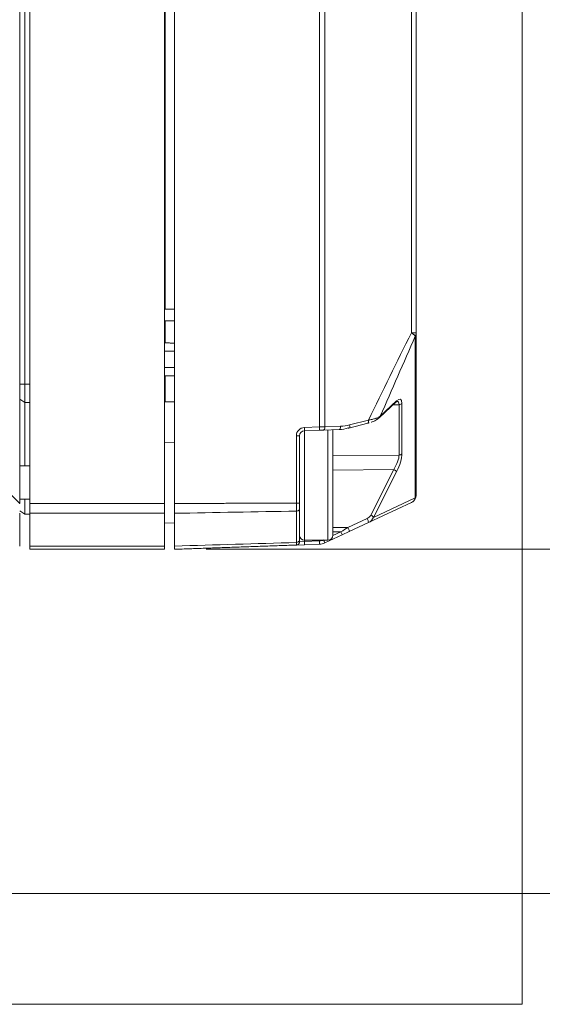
# Model space of a CAD drawing. Header units: millimetres. Extents: x 4 to 836, y 5 to 589.
# Tile 47 of 88: x 518 to 550, y 246 to 305. Entities that reach past the tile are written whole.
import ezdxf

# ---------------------------------------------------------------- set-up
doc = ezdxf.new("R2010")
doc.units = ezdxf.units.MM
doc.layers.add('1', color=7, linetype='Continuous', true_color=0xffffff)
doc.styles.add('ideas_simplex', font='simplex.shx')
doc.dimstyles.get("Standard").update_dxf_attribs({"dimtxt": 0.18, "dimasz": 0.18, "dimexe": 0.18, "dimexo": 0.0625, "dimgap": 0.09, "dimtad": 0, "dimtih": 1, "dimtoh": 1, "dimdec": 4, "dimzin": 0, "dimdsep": 46, "dimtxsty": 'Standard', "dimcen": 0.09, "dimadec": 0, "dimazin": 0, "dimtfac": 1, "dimtdec": 4, "dimtofl": 0, "dimtmove": 0, "dimatfit": 3, "dimfxl": 1, "dimtolj": 1, "dimtzin": 0, "dimarcsym": 0})

# ---------------------------------------------------------------- blocks, each defined once
blk = doc.blocks.new('_U2')
at = {"layer": '1', "color": 152, "lineweight": 13}
for p, q in [((521.14594, 317.256516), (594.158173, 317.256516)), ((529.54594, 273.256528), (594.158173, 273.256528))]:
    blk.add_line(p, q, dxfattribs=at)
at = {"layer": '1', "color": 27, "lineweight": 13}
blk.add_line((592.158173, 317.256516), (592.158173, 273.256528), dxfattribs=at)
at = {"layer": '1', "color": 87, "lineweight": 25}
for p, q in [((590.658173, 302.359022), (585.033173, 302.359022)), ((585.033173, 302.359022), (585.033173, 300.859022)), ((590.658173, 300.859022), (590.658173, 302.359022)), ((585.033173, 289.654022), (585.033173, 288.154022)), ((590.658173, 288.154022), (590.658173, 289.654022)), ((585.033173, 288.154022), (590.658173, 288.154022))]:
    blk.add_line(p, q, dxfattribs=at)
at = {"layer": '1', "color": 27, "lineweight": 18}
for points in [[(592.158173, 317.256516), (592.687154, 314.256518), (591.629192, 314.256514)], [(592.158173, 273.256528), (591.629192, 276.256526), (592.687154, 276.25653)]]:
    blk.add_solid(points, dxfattribs=at)
at = {"layer": '1', "color": 87, "linetype": 'Continuous', "lineweight": 25, "char_height": 3, "attachment_point": 7, "rotation": 90, "line_spacing_factor": 1.204819, "style": 'ideas_simplex'}
for s, insert in [('\\W1.2097;1.73', (590.504673, 289.601522)), ('\\W1.0362;44', (583.192173, 292.571522))]:
    blk.add_mtext(s, dxfattribs=dict(at, insert=insert))
blk = doc.blocks.new('_U3')
at = {"layer": '1', "color": 152, "lineweight": 13}
for p, q in [((529.54594, 273.256528), (594.158173, 273.256528)), ((497.336869, 252.601786), (594.158173, 252.601786))]:
    blk.add_line(p, q, dxfattribs=at)
at = {"layer": '1', "color": 27, "lineweight": 13}
blk.add_line((592.158173, 252.601786), (592.158173, 273.256528), dxfattribs=at)
at = {"layer": '1', "color": 87, "lineweight": 25}
for p, q in [((590.658173, 268.546657), (585.033173, 268.546657)), ((585.033173, 268.546657), (585.033173, 267.046657)), ((590.658173, 267.046657), (590.658173, 268.546657)), ((585.033173, 258.811657), (585.033173, 257.311657)), ((590.658173, 257.311657), (590.658173, 258.811657)), ((585.033173, 257.311657), (590.658173, 257.311657))]:
    blk.add_line(p, q, dxfattribs=at)
at = {"layer": '1', "color": 27, "lineweight": 18}
for points in [[(592.158173, 273.256528), (592.687154, 270.25653), (591.629192, 270.256526)], [(592.158173, 252.601786), (591.629192, 255.601784), (592.687154, 255.601788)]]:
    blk.add_solid(points, dxfattribs=at)
at = {"layer": '1', "color": 87, "linetype": 'Continuous', "lineweight": 25, "char_height": 3, "attachment_point": 7, "rotation": 90, "line_spacing_factor": 1.204819, "style": 'ideas_simplex'}
for s, insert in [('\\W1.2097;20,7', (583.192173, 257.274157)), ('\\W1.4646;.81', (590.504673, 258.759157))]:
    blk.add_mtext(s, dxfattribs=dict(at, insert=insert))

msp = doc.modelspace()

# ---------------------------------------------------------------- linework, layer by layer
at = {"layer": '1', "color": 251, "linetype": 'Continuous', "lineweight": 18}
for p in [(548.508, 367.734), (473.28, 245.952)]:
    msp.add_line(p, (548.508, 245.952), dxfattribs=at)
at = {"layer": '1', "color": 252, "linetype": 'Continuous', "lineweight": 18}
for p, q in [((527.046, 358.505), (527.046, 276.008)), ((518.346, 312.267), (518.346, 276.007)), ((518.646, 312.257), (518.646, 283.157)), ((518.946, 312.267), (518.946, 276.008)), ((527.646, 283.667), (527.046, 283.657)), ((518.646, 282.057), (518.646, 283.157)), ((518.346, 282.257), (518.646, 282.057)), ((518.646, 282.057), (518.646, 278.257)), ((518.646, 282.057), (518.946, 282.057)), ((537.146, 280.407), (537.146, 274.107)), ((527.646, 279.669), (527.046, 279.69)), ((518.946, 278.257), (518.346, 278.257)), ((518.346, 276.257), (518.946, 276.257)), ((518.646, 275.357), (518.646, 276.257)), ((518.946, 275.418), (518.946, 276.008)), ((527.046, 276.008), (527.046, 275.418)), ((518.646, 275.357), (518.346, 275.557)), ((518.346, 273.449), (518.346, 275.418)), ((518.646, 275.357), (518.946, 275.357)), ((518.946, 273.449), (518.946, 275.418)), ((527.046, 273.449), (527.046, 275.418)), ((527.046, 274.823), (527.646, 274.844)), ((535.446, 273.807), (536.846, 273.807)), ((518.946, 273.257), (518.946, 273.449)), ((527.046, 273.257), (518.946, 273.257)), ((527.046, 273.257), (527.046, 273.449))]:
    msp.add_line(p, q, dxfattribs=at)
at = {"layer": '1', "color": 7, "linetype": 'Continuous', "lineweight": 18}
for p, q in [((527.646, 276.007), (527.646, 358.506)), ((542.146, 347.748), (542.146, 286.25)), ((542.146, 286.223), (542.146, 276.513)), ((539.951, 281.166), (540.927, 282.083)), ((538.113, 280.523), (539.242, 280.818)), ((536.347, 280.398), (535.435, 280.367)), ((536.58, 280.407), (536.347, 280.398)), ((537.525, 280.44), (536.58, 280.407)), ((535.146, 280.067), (535.146, 276.027)), ((541.857, 276.06), (539.28, 274.858)), ((527.646, 275.418), (527.646, 273.449)), ((535.146, 275.669), (535.146, 273.829)), ((539.28, 274.858), (538.128, 274.321)), ((538.128, 274.321), (537.704, 274.123)), ((537.704, 274.123), (536.657, 273.635)), ((535.435, 273.529), (534.953, 273.512)), ((536.347, 273.56), (535.435, 273.529))]:
    msp.add_line(p, q, dxfattribs=at)
at = {"layer": '1', "color": 7, "linetype": 'Continuous', "lineweight": 13}
for p, q in [((536.347, 280.598), (536.347, 353.915)), ((536.657, 353.907), (536.657, 280.606)), ((541.857, 286.25), (541.857, 347.748)), ((541.857, 286.25), (542.146, 286.25)), ((542.091, 276.344), (542.091, 286.054)), ((539.993, 281.244), (540.969, 282.162)), ((541.117, 281.934), (540.753, 281.919)), ((541.117, 278.909), (541.117, 281.934)), ((541.289, 282.016), (541.289, 278.99)), ((538.147, 280.717), (539.276, 281.012)), ((535.435, 280.567), (536.347, 280.598)), ((536.347, 280.598), (536.657, 280.606)), ((536.657, 280.606), (537.602, 280.639)), ((534.953, 280.067), (535.146, 280.067)), ((534.953, 276.027), (534.953, 280.067)), ((537.146, 278.868), (541.117, 278.909)), ((540.797, 278.045), (537.146, 278.007)), ((539.414, 275.31), (540.797, 278.045)), ((540.969, 277.911), (539.585, 275.175)), ((539.585, 275.175), (542.091, 276.344)), ((534.953, 273.668), (534.953, 275.551)), ((538.05, 274.569), (539.203, 275.106)), ((537.145, 274.08), (537.627, 274.304)), ((537.146, 274.574), (538.05, 274.569)), ((537.627, 274.304), (537.146, 274.307)), ((535.146, 273.712), (535.435, 273.728)), ((535.435, 273.807), (535.435, 273.728)), ((535.435, 273.728), (536.347, 273.76))]:
    msp.add_line(p, q, dxfattribs=at)
at = {"layer": '1', "color": 3, "linetype": 'Continuous', "lineweight": 18}
for p, q in [((527.071, 349.758), (527.071, 287.659)), ((527.071, 286.962), (527.071, 285.642)), ((527.071, 283.657), (527.071, 282.113)), ((527.046, 282.113), (527.071, 282.113)), ((527.071, 282.113), (527.646, 282.113))]:
    msp.add_line(p, q, dxfattribs=at)
at = {"layer": '1', "color": 18, "linetype": 'Continuous', "lineweight": 18}
for q in [(487.865, 306.507), (518.342, 276.007)]:
    msp.add_line((518.346, 276.007), q, dxfattribs=at)
at = {"layer": '1', "color": 3, "linetype": 'Continuous', "lineweight": 13}
for p, q in [((527.046, 287.659), (527.646, 287.659)), ((527.071, 287.659), (527.646, 287.659)), ((527.071, 286.962), (527.646, 286.962))]:
    msp.add_line(p, q, dxfattribs=at)
at = {"layer": '1', "color": 252, "linetype": 'Continuous', "lineweight": 13}
for p, q in [((527.646, 285.142), (527.046, 285.142)), ((527.046, 284.157), (527.646, 284.157)), ((518.346, 283.157), (518.646, 283.157)), ((518.646, 283.157), (518.946, 283.157)), ((535.446, 273.807), (535.446, 280.367)), ((536.846, 280.416), (536.846, 273.807)), ((518.946, 276.008), (527.046, 276.008)), ((527.046, 275.418), (518.946, 275.418)), ((518.946, 273.449), (527.046, 273.449))]:
    msp.add_line(p, q, dxfattribs=at)
at = {"layer": '1', "color": 7, "linetype": 'Continuous', "lineweight": 13}
for centre, radius, start, end in [((535.453, 280.067), 0.5, 92, 180), ((536.326, 274.36), 0.6, 272, 295)]:
    msp.add_arc(centre, radius, start, end, dxfattribs=at)
at = {"layer": '1', "color": 7, "linetype": 'Continuous', "lineweight": 18}
for centre, radius, start, end in [((535.446, 280.067), 0.3, 92, 180), ((541.646, 276.513), 0.5, 295, 0), ((536.319, 274.36), 0.8, 272, 295)]:
    msp.add_arc(centre, radius, start, end, dxfattribs=at)
at = {"layer": '1', "color": 252, "linetype": 'Continuous', "lineweight": 18}
for centre, start, end in [((536.846, 280.407), 0, 3.7884), ((535.446, 274.107), 180, 270), ((536.846, 274.107), 270, 0)]:
    msp.add_arc(centre, 0.3, start, end, dxfattribs=at)
at = {"layer": '1', "color": 7, "linetype": 'Continuous', "lineweight": 13}
for centre, major_axis, ratio, start_param, end_param in [((541.646, 286.223), (0.5, 0), 0.743145, 5.811946, 6.283185), ((540.79, 282.229), (0.137, -0.146), 0.809082, 6.283163, 6.826409), ((540.77, 281.25), (0.43, 1.009), 0.28869, 5.687105, 6.864388), ((540.591, 281.317), (0.456, 0.804), 0.326799, 5.751715, 6.482918), ((541.111, 282.083), (-0.2, 0), 0.743145, 1.605703, 2.670354), ((537.602, 281.24), (1.265, 0.057), 0.473744, 4.691407, 5.136191), ((538.062, 280.717), (0.051, -0.194), 0.41126, 0.000027, 1.463823), ((539.814, 281.312), (0.137, -0.146), 0.809082, 6.268177, 6.826409), ((535.428, 280.567), (0.007, -0.2), 0.034878, 0, 1.569578), ((536.34, 280.598), (0.007, -0.2), 0.034878, 0, 1.569578), ((536.573, 280.606), (0.007, -0.2), 0.422407, 0, 1.556047), ((537.518, 280.639), (0.007, -0.2), 0.422407, 0, 1.556047), ((540.591, 278.309), (0.45, 0.789), 0.344689, 4.571511, 5.748794), ((540.77, 278.242), (0.427, 0.996), 0.295727, 4.502463, 5.679746), ((541.111, 279.058), (-0.2, 0), 0.743145, 1.605703, 2.670354), ((540.79, 277.978), (0.178, -0.09), 0.315704, 0.32589, 1.690504), ((541.646, 276.513), (0.211, -0.453), 0.909575, 0, 0.819856), ((541.646, 276.513), (-0.5, 0), 0.743145, 2.670354, 3.141593), ((539.117, 275.397), (0.275, 0.245), 0.795454, 4.352403, 5.172259), ((539.196, 275.039), (0.085, -0.181), 0.180231, 0, 1.862515), ((539.407, 275.243), (0.178, -0.09), 0.315704, 0.32589, 1.690504), ((537.619, 274.304), (1.272, 0.792), 0.002487, 4.716537, 5.056667), ((537.62, 274.304), (0.085, -0.181), 0.031633, 0, 1.556047), ((538.043, 274.502), (0.085, -0.181), 0.180231, 0, 1.862515), ((535.428, 273.728), (0.007, -0.2), 0.034878, 0, 1.569578), ((536.34, 273.76), (0.007, -0.2), 0.034878, 0, 1.569578), ((536.573, 273.816), (0.085, -0.181), 0.031633, 0, 1.503168)]:
    msp.add_ellipse(centre, major_axis=major_axis, ratio=ratio, start_param=start_param, end_param=end_param, dxfattribs=at)
at = {"layer": '1', "color": 7, "linetype": 'Continuous', "lineweight": 18}
for centre, major_axis, ratio, start_param, end_param in [((539.191, 281.012), (0.051, -0.194), 0.41126, 6.259904, 7.747009), ((537.517, 281.24), (1.266, 0.066), 0.63081, 4.685393, 5.130176), ((538.062, 280.717), (0.051, -0.194), 0.41126, 5.791612, 6.283206), ((539.11, 275.33), (0.373, 0.407), 0.887848, 4.276143, 5.095999)]:
    msp.add_ellipse(centre, major_axis=major_axis, ratio=ratio, start_param=start_param, end_param=end_param, dxfattribs=at)
at = {"layer": '1', "color": 7, "linetype": 'Continuous', "lineweight": 13}
for points, degree in [([(539.276, 281.012), (540.136, 282.758), (540.997, 284.504), (541.857, 286.25)], 3), ([(542.091, 286.054), (541.392, 284.451), (540.692, 282.847), (539.993, 281.244)], 3), ([(527.646, 276.007), (534.953, 276.027)], 1), ([(534.953, 275.551), (532.517, 275.506), (530.082, 275.462), (527.646, 275.418)], 3), ([(527.646, 273.449), (530.082, 273.522), (532.517, 273.595), (534.953, 273.668)], 3)]:
    msp.add_open_spline(points, degree=degree, dxfattribs=at)
for points, knots in [([(542.091, 286.054), (542.09, 286.055), (542.089, 286.057), (542.087, 286.059), (542.084, 286.064), (542.074, 286.074), (542.065, 286.084), (542.05, 286.098), (542.042, 286.105), (542.025, 286.121), (542.006, 286.137), (541.985, 286.154), (541.962, 286.172), (541.95, 286.182), (541.925, 286.201), (541.912, 286.21), (541.892, 286.225), (541.882, 286.232), (541.872, 286.24), (541.864, 286.245), (541.861, 286.247), (541.857, 286.25)], [0, 0, 0, 0, 0.03125, 0.03125, 0.0625, 0.125, 0.25, 0.25, 0.375, 0.375, 0.5, 0.625, 0.625, 0.75, 0.75, 0.875, 0.875, 0.9375, 0.96875, 0.96875, 1, 1, 1, 1]), ([(539.276, 281.012), (539.286, 281.013), (539.295, 281.014), (539.315, 281.017), (539.344, 281.022), (539.372, 281.026), (539.429, 281.036), (539.465, 281.044), (539.536, 281.059), (539.57, 281.068), (539.637, 281.086), (539.668, 281.095), (539.714, 281.11), (539.729, 281.115), (539.758, 281.125), (539.801, 281.141), (539.866, 281.169), (539.912, 281.193), (539.944, 281.212), (539.96, 281.221), (539.976, 281.233), (539.983, 281.238), (539.988, 281.241), (539.99, 281.242), (539.993, 281.244)], [0, 0, 0, 0, 0.03125, 0.03125, 0.0625, 0.125, 0.125, 0.25, 0.25, 0.375, 0.375, 0.5, 0.5, 0.5625, 0.5625, 0.625, 0.75, 0.875, 0.875, 0.9375, 0.96875, 0.984375, 0.984375, 1, 1, 1, 1]), ([(535.146, 276.027), (535.146, 276.027), (535.141, 276.027), (535.122, 276.027), (535.108, 276.027), (535.072, 276.027), (535.051, 276.027), (535.004, 276.027), (534.979, 276.027), (534.953, 276.027)], [0, 0, 0, 0, 0.25, 0.25, 0.5, 0.5, 0.75, 0.75, 1, 1, 1, 1]), ([(534.953, 275.551), (534.953, 275.555), (534.953, 275.56), (534.953, 275.568), (534.953, 275.581), (534.953, 275.612), (534.953, 275.659), (534.953, 275.697), (534.953, 275.736), (534.953, 275.756), (534.953, 275.797), (534.953, 275.817), (534.953, 275.858), (534.953, 275.879), (534.953, 275.921), (534.953, 275.942), (534.953, 275.974), (534.953, 275.99), (534.953, 276.006), (534.953, 276.016), (534.953, 276.022), (534.953, 276.027)], [0, 0, 0, 0, 0.03125, 0.03125, 0.0625, 0.125, 0.25, 0.375, 0.375, 0.5, 0.5, 0.625, 0.625, 0.75, 0.75, 0.875, 0.875, 0.9375, 0.96875, 0.96875, 1, 1, 1, 1]), ([(534.953, 275.551), (534.979, 275.551), (535.004, 275.555), (535.051, 275.567), (535.072, 275.576), (535.108, 275.598), (535.122, 275.611), (535.141, 275.639), (535.146, 275.654), (535.146, 275.669)], [0, 0, 0, 0, 0.25, 0.25, 0.5, 0.5, 0.75, 0.75, 1, 1, 1, 1]), ([(534.953, 273.668), (534.979, 273.668), (535.004, 273.673), (535.051, 273.69), (535.072, 273.702), (535.108, 273.732), (535.122, 273.749), (535.141, 273.788), (535.146, 273.808), (535.146, 273.829)], [0, 0, 0, 0, 0.25, 0.25, 0.5, 0.5, 0.75, 0.75, 1, 1, 1, 1]), ([(534.953, 273.512), (534.953, 273.512), (534.953, 273.512), (534.953, 273.512), (534.953, 273.512), (534.953, 273.515), (534.953, 273.521), (534.953, 273.529), (534.953, 273.539), (534.953, 273.545), (534.953, 273.558), (534.953, 273.566), (534.953, 273.582), (534.953, 273.591), (534.953, 273.611), (534.953, 273.621), (534.953, 273.638), (534.953, 273.646), (534.953, 273.655), (534.953, 273.662), (534.953, 273.665), (534.953, 273.668)], [0, 0, 0, 0, 0.028619, 0.028619, 0.059954, 0.122624, 0.247963, 0.373303, 0.373303, 0.498642, 0.498642, 0.623982, 0.623982, 0.749321, 0.749321, 0.874661, 0.874661, 0.93733, 0.968665, 0.968665, 1, 1, 1, 1])]:
    msp.add_open_spline(points, degree=3, knots=knots, dxfattribs=at)
at = {"layer": '1', "color": 7, "linetype": 'Continuous', "lineweight": 18}
for points, knots in [([(542.146, 286.25), (542.146, 286.245), (542.146, 286.24), (542.146, 286.233), (542.146, 286.231), (542.146, 286.226), (542.146, 286.224), (542.146, 286.223)], [0, 0, 0, 0, 0.5, 0.5, 0.75, 0.75, 1, 1, 1, 1]), ([(540.927, 282.083), (540.948, 282.101), (540.979, 282.13), (541.001, 282.134), (541, 282.135)], [0, 0, 0, 0, 0.489719, 1, 1, 1, 1]), ([(539.434, 280.879), (539.459, 280.887), (539.591, 280.932), (539.762, 281.018), (539.905, 281.122), (539.946, 281.161), (539.949, 281.164)], [0, 0, 0, 0, 0.116003, 0.624598, 0.970574, 1, 1, 1, 1]), ([(535.146, 276.027), (535.146, 275.995), (535.146, 275.963), (535.146, 275.916), (535.146, 275.9), (535.146, 275.869), (535.146, 275.854), (535.146, 275.824), (535.146, 275.808), (535.146, 275.779), (535.146, 275.765), (535.146, 275.722), (535.146, 275.695), (535.146, 275.669)], [0, 0, 0, 0, 0.25, 0.25, 0.375, 0.375, 0.5, 0.5, 0.625, 0.625, 0.75, 0.75, 1, 1, 1, 1]), ([(534.953, 273.512), (534.979, 273.513), (535.004, 273.518), (535.051, 273.539), (535.072, 273.554), (535.108, 273.591), (535.122, 273.613), (535.141, 273.66), (535.146, 273.686), (535.146, 273.712)], [0, 0, 0, 0, 0.25, 0.25, 0.5, 0.5, 0.75, 0.75, 1, 1, 1, 1]), ([(535.146, 273.829), (535.146, 273.81), (535.146, 273.793), (535.146, 273.771), (535.146, 273.765), (535.146, 273.752), (535.146, 273.747), (535.146, 273.732), (535.146, 273.724), (535.146, 273.714), (535.146, 273.712), (535.146, 273.712)], [0, 0, 0, 0, 0.25, 0.25, 0.375, 0.375, 0.5, 0.5, 0.75, 0.75, 1, 1, 1, 1])]:
    msp.add_open_spline(points, degree=3, knots=knots, dxfattribs=at)
at = {"layer": '1', "color": 252, "linetype": 'Continuous', "lineweight": 18}
msp.add_open_spline([(527.646, 285.632), (527.046, 285.642)], degree=1, dxfattribs=at)
at = {"layer": '1', "color": 7, "linetype": 'Continuous', "lineweight": 18}
for points, degree in [([(539.238, 280.822), (539.331, 280.85)], 1), ([(527.646, 275.418), (527.646, 275.681), (527.646, 276.007)], 2), ([(534.953, 273.512), (527.646, 273.257)], 1), ([(527.646, 273.257), (527.646, 273.257), (527.646, 273.449)], 2)]:
    msp.add_open_spline(points, degree=degree, dxfattribs=at)

# ---------------------------------------------------------------- dimensions: what is measured, and where the dimension line sits
at = {"layer": '1', "color": 87, "linetype": 'Continuous', "lineweight": 25}
for base, p1, p2, angle, text, override, picture, middle in [((592.158, 317.257), (524.973, 273.257), (518.646, 317.257), 270, '<>\\P[\\C87;\\H3.00;\\Fsimplex.shx;1.73\\Fsimplex.shx;\\H3.00;\\C87; ]', {"dimtxt": 3, "dimasz": 3, "dimexe": 2, "dimexo": 2.5, "dimgap": 1.5, "dimtad": 1, "dimtih": 0, "dimtoh": 0, "dimdec": 2, "dimlfac": 1, "dimzin": 8, "dimdsep": 44, "dimlunit": 2, "dimtxsty": 'ideas_simplex', "dimsah": 1, "dimse1": 0, "dimse2": 0, "dimsd1": 0, "dimsd2": 0, "dimclrd": 27, "dimclre": 152, "dimclrt": 87, "dimtol": 0, "dimtm": -0.1, "dimtfac": 0.5, "dimtdec": 2, "dimtofl": 1, "dimtmove": 0, "dimtzin": 8, "dimlwd": 13, "dimlwe": 13}, '_U2', (592.158, 295.257)), ((592.158, 252.602), (522.873, 273.257), (494.837, 252.602), 90, '<>\\P[\\C87;\\H3.00;\\Fsimplex.shx;.81\\Fsimplex.shx;\\H3.00;\\C87; ]', {"dimtxt": 3, "dimasz": 3, "dimexe": 2, "dimexo": 2.5, "dimgap": 1.5, "dimtad": 1, "dimtih": 0, "dimtoh": 0, "dimdec": 1, "dimlfac": 1, "dimzin": 8, "dimdsep": 44, "dimlunit": 2, "dimtxsty": 'ideas_simplex', "dimsah": 1, "dimse1": 0, "dimse2": 0, "dimsd1": 0, "dimsd2": 0, "dimclrd": 27, "dimclre": 152, "dimclrt": 87, "dimtol": 0, "dimtm": -0.1, "dimtfac": 0.5, "dimtdec": 2, "dimtofl": 1, "dimtmove": 0, "dimtzin": 8, "dimlwd": 13, "dimlwe": 13}, '_U3', (592.158, 262.929))]:
    dim = msp.add_linear_dim(base=base, p1=p1, p2=p2, angle=angle, text=text, dimstyle='Standard', override=override, dxfattribs=at)
    dim.commit()
    dim.dimension.update_dxf_attribs({"geometry": picture, "text_midpoint": middle, "dimtype": 160})

doc.saveas('drawing.dxf')
